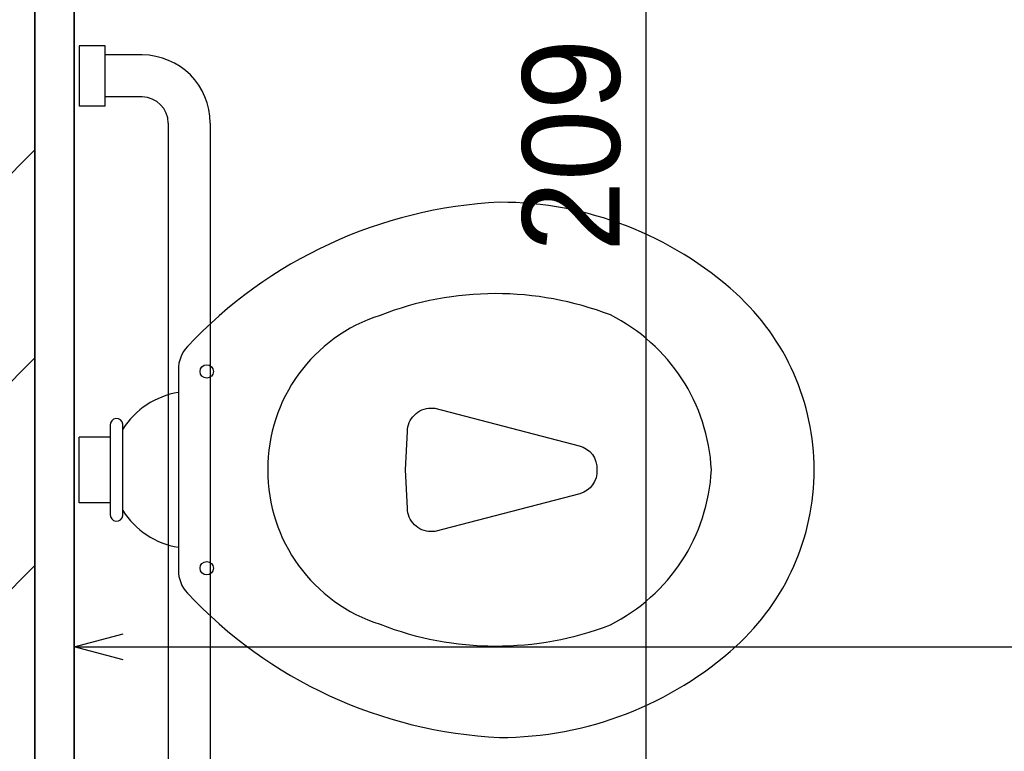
# Model space of a CAD drawing. Header units: millimetres. Extents: x -35 to 343, y 0 to 93.
# Tile 78 of 128: x 205.801 to 206.81, y 52.483 to 53.233. Entities that reach past the tile are written whole.
import ezdxf

# ---------------------------------------------------------------- set-up
doc = ezdxf.new("R2010")
doc.units = ezdxf.units.MM
for name, color, linetype, lineweight in [('ARQ - ALVENARIA - OSSO', 2, 'Continuous', 35), ('ARQ - PAREDES_HACHURA', 9, 'Continuous', 35), ('ARQ -TEXTO_AMBIENTE', 2, 'Continuous', 5)]:
    doc.layers.add(name, color=color, linetype=linetype, lineweight=lineweight)
doc.layers.add('O - MOBILIÁRIO', color=8, linetype='Continuous')
doc.styles.add('Arial Narrow', font='ARIALN.TTF', dxfattribs={"height": 0.225})
doc.styles.add('GULIM', font='Gulim.ttf')
doc.dimstyles.new('GULIM-100', dxfattribs={"dimtxt": 0.1, "dimasz": 0.05, "dimexe": 0.2, "dimexo": 0, "dimgap": 0.025, "dimtad": 1, "dimdec": 0, "dimlfac": 100, "dimzin": 12, "dimdsep": 46, "dimtxsty": 'GULIM', "dimblk": 'OPEN30', "dimcen": 0, "dimclrd": 152, "dimclre": 152, "dimclrt": 152, "dimaunit": 1, "dimadec": 0, "dimazin": 0, "dimtfac": 1.875, "dimtdec": 0, "dimtmove": 2, "dimatfit": 3, "dimldrblk": 'OPEN30', "dimfxl": 0, "dimtolj": 1, "dimtzin": 12, "dimlwd": -1, "dimarcsym": 0})

# ---------------------------------------------------------------- blocks, each defined once
blk = doc.blocks.new('_Open30')
at = {"color": 0, "linetype": 'ByBlock', "lineweight": -2}
for p, q in [((-1, 0.268), (0, 0)), ((0, 0), (-1, -0.268)), ((0, 0), (-1, 0))]:
    blk.add_line(p, q, dxfattribs=at)
blk = doc.blocks.new('*D441')
at = {"color": 152, "lineweight": -2, "transparency": 16777216}
for p, q in [((205.8566, 54.1468), (206.6429, 54.1468)), ((205.8566, 52.0608), (206.6429, 52.0608))]:
    blk.add_line(p, q, dxfattribs=at)
at = {"color": 152, "transparency": 16777216}
blk.add_line((206.4429, 52.1108), (206.4429, 54.0968), dxfattribs=at)
at = {"layer": 'DEFPOINTS', "color": 0, "transparency": 16777216}
for p in [(205.8566, 54.1468), (206.4429, 54.1468), (205.8566, 52.0608)]:
    blk.add_point(p, dxfattribs=at)
at = {"color": 152, "transparency": 16777216, "xscale": 0.05, "yscale": 0.05, "zscale": 0.05}
for p, rotation in [((206.4429, 54.1468), 90), ((206.4429, 52.0608), 270)]:
    blk.add_blockref('_Open30', p, dxfattribs=dict(at, rotation=rotation))
at = {"color": 152, "transparency": 16777216, "insert": (206.3667, 53.1038), "char_height": 0.1, "attachment_point": 5, "rotation": 90, "style": 'GULIM'}
blk.add_mtext('\\A1;209', dxfattribs=at)
blk = doc.blocks.new('*D442')
at = {"color": 152, "lineweight": -2, "transparency": 16777216}
for p, q in [((205.8566, 52.0608), (205.8566, 52.7896)), ((209.5576, 52.0608), (209.5576, 52.7896))]:
    blk.add_line(p, q, dxfattribs=at)
at = {"color": 152, "transparency": 16777216}
blk.add_line((205.9066, 52.5896), (209.5076, 52.5896), dxfattribs=at)
at = {"layer": 'DEFPOINTS', "color": 0, "transparency": 16777216}
for p in [(209.5576, 52.5896), (205.8566, 52.0608), (209.5576, 52.0608)]:
    blk.add_point(p, dxfattribs=at)
at = {"color": 152, "transparency": 16777216, "xscale": 0.05, "yscale": 0.05, "zscale": 0.05, "rotation": 180}
blk.add_blockref('_Open30', (205.8566, 52.5896), dxfattribs=at)
at = {"color": 152, "transparency": 16777216, "xscale": 0.05, "yscale": 0.05, "zscale": 0.05}
blk.add_blockref('_Open30', (209.5576, 52.5896), dxfattribs=at)
at = {"color": 152, "transparency": 16777216, "insert": (207.7071, 52.6659), "char_height": 0.1, "attachment_point": 5, "style": 'GULIM'}
blk.add_mtext('\\A1;370', dxfattribs=at)

msp = doc.modelspace()

# ---------------------------------------------------------------- hatches: boundary and pattern name
at = {"layer": 'ARQ - PAREDES_HACHURA'}
h = msp.add_hatch(dxfattribs=at)
h.set_pattern_fill('FP_6', color=256, scale=1.345805, style=0, pattern_type=2)
h.set_pattern_definition([(45, (197.30759, 58.01997), (-0.1065823, 0.1065823), [])])
h.paths.add_polyline_path([(205.81625, 49.66531), (205.81625, 54.18722), (205.62784, 54.18722), (205.62784, 52.02047), (205.69513, 52.02047), (205.69513, 51.83205), (205.62784, 51.83205), (205.62784, 49.66531)], flags=0)

# ---------------------------------------------------------------- linework, layer by layer
at = {"layer": 'ARQ - ALVENARIA - OSSO'}
for p, q in [((205.81625, 54.18722), (205.81625, 52.02047)), ((205.85663, 52.06084), (205.85663, 54.14684))]:
    msp.add_line(p, q, dxfattribs=at)
at = {"layer": 'O - MOBILIÁRIO'}
for p, q in [((205.86147, 53.20596), (205.86147, 53.14403)), ((205.8884, 53.20596), (205.86147, 53.20596)), ((205.8884, 53.14403), (205.8884, 53.20596)), ((205.92609, 53.19653), (205.8884, 53.19653)), ((205.92609, 53.15346), (205.8884, 53.15346)), ((205.8884, 53.14403), (205.86147, 53.14403)), ((205.95301, 53.12653), (205.95301, 52.14653)), ((205.99609, 53.12653), (205.99609, 52.14653)), ((205.89342, 52.8048, 0.00003), (205.86147, 52.8048, 0.00003)), ((205.86147, 52.73749, 0.00003), (205.86147, 52.8048, 0.00003)), ((205.89342, 52.73749, 0.00003), (205.86147, 52.73749, 0.00003))]:
    msp.add_line(p, q, dxfattribs=at)
at = {"layer": 'O - MOBILIÁRIO', "extrusion": (-5.52243e-16, -0.034521, 0.999404), "elevation": -1.82167, "flags": 128}
for points in [[(206.29274, 52.46516, 0.1865352), (206.53534, 52.55893, 0.2113485), (206.61532, 52.7397, 0.2113485), (206.53534, 52.92046, 0.1865352), (206.29274, 53.01423, 0.1950592), (205.97255, 52.86609, 0.1902932), (205.96329, 52.84265), (205.96329, 52.7397), (205.96329, 52.63674, 0.1902932), (205.97255, 52.6133, 0.1950592)], [(206.40632, 52.58078, 0.2702843), (206.50992, 52.7397, 0.2702843), (206.40632, 52.89862, 0.1868191), (206.17017, 52.89818, 0.3276959), (206.05494, 52.7397, 0.3276959), (206.17017, 52.58122, 0.1868191)], [(206.37504, 52.71522), (206.2264, 52.67641), (206.22232, 52.67641, -0.4142136), (206.1983, 52.70044), (206.19616, 52.73966), (206.1983, 52.77895, -0.4142136), (206.22232, 52.80298), (206.2264, 52.80298), (206.37427, 52.76437, -0.3615711), (206.39257, 52.73969, -0.3520411)], [(205.89342, 52.69399, 0.976358), (205.90639, 52.69276), (205.90639, 52.78663, 0.976358), (205.89342, 52.78541), (205.89342, 52.69399)]]:
    msp.add_lwpolyline(points, format="xyb", close=True, dxfattribs=at)
at = {"layer": 'O - MOBILIÁRIO', "extrusion": (-5.52243e-16, -0.034521, 0.999404)}
for centre in [(205.99239, 52.84066, -1.82167), (205.99239, 52.63873, -1.82167)]:
    msp.add_circle(centre, 0.00686, dxfattribs=at)
at = {"layer": 'O - MOBILIÁRIO'}
for radius in [0.07, 0.02692]:
    msp.add_arc((205.92609, 53.12653), radius, 0, 90, dxfattribs=at)
at = {"layer": 'O - MOBILIÁRIO', "extrusion": (-5.52243e-16, -0.034521, 0.999404)}
for centre, start, end in [((205.97727, 52.73635, -1.82167), 99.57953, 147.54503), ((205.97727, 52.74304, -1.82167), 212.45497, 260.42047)]:
    msp.add_arc(centre, 0.084, start, end, dxfattribs=at)

# ---------------------------------------------------------------- texts
at = {"layer": 'ARQ -TEXTO_AMBIENTE', "insert": (207.33682, 54.09235), "char_height": 0.3028062, "width": 2.6587896, "attachment_point": 2, "line_spacing_factor": 0.974696, "style": 'Arial Narrow'}
msp.add_mtext('Banheiro PCD\\PMasculino', dxfattribs=at)

# ---------------------------------------------------------------- dimensions: what is measured, and where the dimension line sits
dim = msp.add_linear_dim(base=(206.44294, 54.14684), p1=(205.85663, 52.06084), p2=(205.85663, 54.14684), angle=90, dimstyle='GULIM-100')
dim.commit()
dim.dimension.update_dxf_attribs({"geometry": '*D441', "text_midpoint": (206.36667, 53.10384)})
dim = msp.add_linear_dim(base=(209.55759, 52.58962), p1=(205.85663, 52.06084), p2=(209.55759, 52.06084), dimstyle='GULIM-100')
dim.commit()
dim.dimension.update_dxf_attribs({"geometry": '*D442', "text_midpoint": (207.70711, 52.66595)})

doc.saveas('drawing.dxf')
